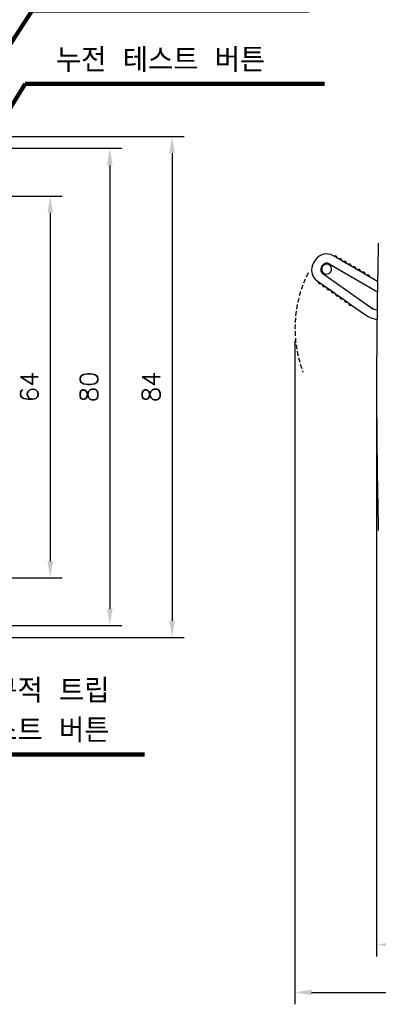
# Model space of a CAD drawing. Extents: x 2148 to 5165, y -907 to 1459.
# Tile 21 of 27: x 4690 to 4750, y 1204 to 1369. Entities that reach past the tile are written whole.
import ezdxf

# ---------------------------------------------------------------- set-up
doc = ezdxf.new("R2010")
doc.units = 0
doc.header["$LTSCALE"] = 3
doc.header["$MEASUREMENT"] = 0
doc.linetypes.add('HIDDEN', pattern=[0.375, 0.25, -0.125])
doc.layers.get('0').update_dxf_attribs({"linetype": 'CONTINUOUS'})
doc.layers.get('Defpoints').update_dxf_attribs({"linetype": 'CONTINUOUS'})
doc.layers.add('Busbar', color=5, linetype='HIDDEN')
doc.layers.add('di', color=3, linetype='CONTINUOUS')
doc.styles.add('KIM', font='ROMANS.shx', dxfattribs={"height": 5, "bigfont": 'GSG1.shx'})
doc.styles.get("Standard").update_dxf_attribs({"font": 'romans.shx', "height": 3, "bigfont": 'ghs.shx'})
doc.dimstyles.get("Standard").update_dxf_attribs({"dimtxt": 0.18, "dimasz": 0.18, "dimexe": 0.18, "dimexo": 0.0625, "dimgap": 0.09, "dimtad": 0, "dimtih": 1, "dimtoh": 1, "dimdec": 4, "dimzin": 0, "dimdsep": 46, "dimtxsty": 'Standard', "dimcen": 0.09, "dimadec": 0, "dimazin": 0, "dimtfac": 1, "dimtdec": 4, "dimtofl": 0, "dimtmove": 0, "dimatfit": 3, "dimfxl": 0, "dimtolj": 1, "dimtzin": 0, "dimarcsym": 0})
doc.dimstyles.new('STANDARD$0', dxfattribs={"dimtxt": 5, "dimasz": 5, "dimexe": 1, "dimexo": 2, "dimgap": 2, "dimtad": 1, "dimdec": 4, "dimzin": 12, "dimdsep": 46, "dimtxsty": 'KIM', "dimcen": -1, "dimdle": 0.1, "dimadec": 0, "dimazin": 0, "dimtfac": 1, "dimtdec": 4, "dimtmove": 0, "dimatfit": 3, "dimfxl": 0, "dimtolj": 1, "dimtzin": 0, "dimarcsym": 0})

# ---------------------------------------------------------------- blocks, each defined once
blk = doc.blocks.new('*D124')
at = {"layer": 'Defpoints', "color": 0}
for p in [(4658.25, 1347.44), (4658.25, 1267.44), (4704.73, 1267.44)]:
    blk.add_point(p, dxfattribs=at)
at = {"layer": 'di'}
for p, q in [((4660.25, 1347.44), (4706.73, 1347.44)), ((4704.73, 1344.64), (4704.73, 1270.24)), ((4660.25, 1267.44), (4706.73, 1267.44))]:
    blk.add_line(p, q, dxfattribs=at)
for points in [[(4704.27, 1344.64), (4705.2, 1344.64), (4704.73, 1347.44)], [(4704.27, 1270.24), (4705.2, 1270.24), (4704.73, 1267.44)]]:
    blk.add_solid(points, dxfattribs=at)
at = {"layer": 'di', "insert": (4701.23, 1307.44), "char_height": 3, "attachment_point": 5, "rotation": 90}
blk.add_mtext('\\A1;80', dxfattribs=at)
blk = doc.blocks.new('*D125')
at = {"layer": 'Defpoints', "color": 0}
for p in [(4666.77, 1339.44), (4666.77, 1275.44), (4694.73, 1275.44)]:
    blk.add_point(p, dxfattribs=at)
at = {"layer": 'di'}
for p, q in [((4668.77, 1339.44), (4696.73, 1339.44)), ((4694.73, 1336.64), (4694.73, 1278.24)), ((4668.77, 1275.44), (4696.73, 1275.44))]:
    blk.add_line(p, q, dxfattribs=at)
for points in [[(4694.27, 1336.64), (4695.2, 1336.64), (4694.73, 1339.44)], [(4694.27, 1278.24), (4695.2, 1278.24), (4694.73, 1275.44)]]:
    blk.add_solid(points, dxfattribs=at)
at = {"layer": 'di', "insert": (4691.23, 1307.44), "char_height": 3, "attachment_point": 5, "rotation": 90}
blk.add_mtext('\\A1;64', dxfattribs=at)
blk = doc.blocks.new('*D130')
at = {"layer": 'Defpoints', "color": 0}
for p in [(4749.5, 1307.44), (4814.7, 1260.94), (4814.7, 1213.92)]:
    blk.add_point(p, dxfattribs=at)
at = {"layer": 'di'}
for p, q in [((4749.5, 1305.44), (4749.5, 1211.92)), ((4814.7, 1258.94), (4814.7, 1211.92)), ((4752.3, 1213.92), (4811.9, 1213.92))]:
    blk.add_line(p, q, dxfattribs=at)
for points in [[(4752.3, 1214.38), (4752.3, 1213.45), (4749.5, 1213.92)], [(4811.9, 1214.38), (4811.9, 1213.45), (4814.7, 1213.92)]]:
    blk.add_solid(points, dxfattribs=at)
at = {"layer": 'di', "insert": (4779.78, 1217.42), "char_height": 3, "attachment_point": 5}
blk.add_mtext('\\A1;65.2', dxfattribs=at)
blk = doc.blocks.new('*D133')
at = {"layer": 'Defpoints', "color": 0}
for p in [(4735.8, 1317.24), (4814.7, 1254.46), (4814.7, 1205.92)]:
    blk.add_point(p, dxfattribs=at)
at = {"layer": 'di'}
for p, q in [((4735.8, 1315.24), (4735.8, 1203.92)), ((4814.7, 1252.46), (4814.7, 1203.92)), ((4738.6, 1205.92), (4811.9, 1205.92))]:
    blk.add_line(p, q, dxfattribs=at)
for points in [[(4738.6, 1206.38), (4738.6, 1205.45), (4735.8, 1205.92)], [(4811.9, 1206.38), (4811.9, 1205.45), (4814.7, 1205.92)]]:
    blk.add_solid(points, dxfattribs=at)
at = {"layer": 'di', "insert": (4775.69, 1209.42), "char_height": 3, "attachment_point": 5}
blk.add_mtext('\\A1;79', dxfattribs=at)
blk = doc.blocks.new('*D151')
at = {"layer": 'Defpoints', "color": 0}
for p in [(4645.83, 1349.44), (4645.75, 1265.44), (4715.18, 1265.44)]:
    blk.add_point(p, dxfattribs=at)
at = {"layer": 'di'}
for p, q in [((4647.83, 1349.44), (4717.18, 1349.44)), ((4715.18, 1346.64), (4715.18, 1268.24)), ((4647.75, 1265.44), (4717.18, 1265.44))]:
    blk.add_line(p, q, dxfattribs=at)
for points in [[(4714.72, 1346.64), (4715.65, 1346.64), (4715.18, 1349.44)], [(4714.72, 1268.24), (4715.65, 1268.24), (4715.18, 1265.44)]]:
    blk.add_solid(points, dxfattribs=at)
at = {"layer": 'di', "insert": (4711.68, 1307.44), "char_height": 3, "attachment_point": 5, "rotation": 90}
blk.add_mtext('\\A1;84', dxfattribs=at)

msp = doc.modelspace()

# ---------------------------------------------------------------- linework, layer by layer
for p, q in [((4742.386, 1329.339), (4742.215, 1329.438)), ((4742.386, 1329.339), (4742.436, 1329.367)), ((4742.885, 1329.048), (4742.386, 1329.339)), ((4742.885, 1329.106), (4742.885, 1329.048)), ((4743.164, 1328.886), (4742.885, 1329.048)), ((4739.257, 1328.725), (4738.939, 1328.231)), ((4740.253, 1327.501), (4740.467, 1327.834)), ((4741.543, 1328.094), (4749.629, 1323.388)), ((4743.164, 1328.886), (4743.214, 1328.915)), ((4743.663, 1328.596), (4743.164, 1328.886)), ((4743.663, 1328.653), (4743.663, 1328.596)), ((4743.942, 1328.433), (4743.663, 1328.596)), ((4743.942, 1328.433), (4743.992, 1328.462)), ((4744.441, 1328.143), (4743.942, 1328.433)), ((4744.441, 1328.201), (4744.441, 1328.143)), ((4744.72, 1327.981), (4744.441, 1328.143)), ((4744.72, 1327.981), (4744.77, 1328.009)), ((4745.219, 1327.69), (4744.72, 1327.981)), ((4745.219, 1327.748), (4745.219, 1327.69)), ((4745.498, 1327.528), (4745.219, 1327.69)), ((4745.498, 1327.528), (4745.548, 1327.557)), ((4745.997, 1327.238), (4745.498, 1327.528)), ((4748.864, 1320.491), (4740.465, 1326.415)), ((4745.997, 1327.295), (4745.997, 1327.238)), ((4746.275, 1327.075), (4745.997, 1327.238)), ((4746.275, 1327.075), (4746.326, 1327.104)), ((4746.775, 1326.785), (4746.275, 1327.075)), ((4746.775, 1326.843), (4746.775, 1326.785)), ((4747.053, 1326.623), (4746.775, 1326.785)), ((4747.053, 1326.623), (4747.103, 1326.651)), ((4747.552, 1326.332), (4747.053, 1326.623)), ((4747.553, 1326.39), (4747.552, 1326.332)), ((4747.831, 1326.17), (4747.552, 1326.332)), ((4747.831, 1326.17), (4747.881, 1326.199)), ((4748.33, 1325.88), (4747.831, 1326.17)), ((4748.33, 1325.937), (4748.33, 1325.88)), ((4749.658, 1325.107), (4748.33, 1325.88)), ((4739.523, 1325.244), (4739.685, 1325.13)), ((4739.679, 1325.073), (4739.685, 1325.13)), ((4739.685, 1325.13), (4740.156, 1324.797)), ((4740.156, 1324.797), (4740.104, 1324.773)), ((4740.156, 1324.797), (4740.42, 1324.611)), ((4740.415, 1324.554), (4740.42, 1324.611)), ((4740.42, 1324.611), (4740.892, 1324.279)), ((4740.892, 1324.279), (4740.839, 1324.254)), ((4740.892, 1324.279), (4741.156, 1324.093)), ((4741.15, 1324.035), (4741.156, 1324.093)), ((4741.156, 1324.093), (4741.627, 1323.76)), ((4741.627, 1323.76), (4741.575, 1323.736)), ((4741.627, 1323.76), (4741.891, 1323.574)), ((4741.886, 1323.516), (4741.891, 1323.574)), ((4741.891, 1323.574), (4742.363, 1323.241)), ((4742.363, 1323.241), (4742.31, 1323.217)), ((4742.363, 1323.241), (4742.626, 1323.055)), ((4742.621, 1322.998), (4742.626, 1323.055)), ((4742.626, 1323.055), (4743.098, 1322.722)), ((4743.098, 1322.722), (4743.046, 1322.698)), ((4743.098, 1322.722), (4743.362, 1322.536)), ((4743.357, 1322.479), (4743.362, 1322.536)), ((4743.362, 1322.536), (4743.834, 1322.204)), ((4743.834, 1322.204), (4743.781, 1322.179)), ((4743.834, 1322.204), (4744.097, 1322.018)), ((4744.092, 1321.96), (4744.097, 1322.018)), ((4744.097, 1322.018), (4744.569, 1321.685)), ((4744.569, 1321.685), (4744.517, 1321.661)), ((4744.569, 1321.685), (4744.833, 1321.499)), ((4744.828, 1321.441), (4744.833, 1321.499)), ((4744.833, 1321.499), (4745.305, 1321.166)), ((4745.305, 1321.166), (4745.252, 1321.142)), ((4745.305, 1321.166), (4747.794, 1319.41)), ((4748.864, 1320.491), (4748.951, 1320.674)), ((4749.585, 1320.282), (4748.864, 1320.491)), ((4748.686, 1318.981), (4749.566, 1318.725))]:
    msp.add_line(p, q)
for centre, radius, start, end in [((5749.702, 1307.442), 1000.2, 178.619947, 181.380053), ((4741.108, 1327.537), 2.2, 59.80354, 147.30354), ((4742.585, 1329.107), 0.3, 359.80354, 119.80354), ((4740.791, 1327.042), 2.2, 147.30354, 234.80354), ((4740.926, 1327.069), 0.8, 147.30354, 234.80354), ((4741.118, 1327.181), 0.825, 163.11483, 228.3151), ((4741.118, 1327.181), 0.825, 131.49225, 163.11483), ((4741.141, 1327.402), 0.8, 59.80354, 147.30354), ((4741.118, 1327.181), 0.825, 66.29198, 131.49225), ((4741.118, 1327.181), 0.825, 248.24479, 46.3623), ((4741.118, 1327.181), 0.825, 46.3623, 66.29198), ((4743.363, 1328.654), 0.3, 359.80354, 119.80354), ((4744.141, 1328.202), 0.3, 359.80354, 119.80354), ((4744.919, 1327.749), 0.3, 359.80354, 119.80354), ((4745.697, 1327.296), 0.3, 359.80354, 119.80354), ((4741.118, 1327.181), 0.825, 228.3151, 248.24479), ((4746.475, 1326.844), 0.3, 359.80354, 119.80354), ((4747.253, 1326.391), 0.3, 359.80354, 119.80354), ((4748.03, 1325.938), 0.3, 359.80354, 119.80354), ((4739.978, 1325.045), 0.3, 174.80354, 294.80354), ((4740.714, 1324.527), 0.3, 174.80354, 294.80354), ((4741.449, 1324.008), 0.3, 174.80354, 294.80354), ((4742.185, 1323.489), 0.3, 174.80354, 294.80354), ((4742.92, 1322.97), 0.3, 174.80354, 294.80354), ((4743.655, 1322.452), 0.3, 174.80354, 294.80354), ((4744.391, 1321.933), 0.3, 174.80354, 294.80354), ((4745.126, 1321.414), 0.3, 174.80354, 294.80354), ((4749.523, 1321.862), 3, 234.80354, 253.80354)]:
    msp.add_arc(centre, radius, start, end)
at = {"layer": 'Busbar'}
msp.add_arc((4756.602, 1317.242), 20.802, 153.44169, 200.64527, dxfattribs=at)

# ---------------------------------------------------------------- texts
at = {"layer": 'di', "char_height": 4, "attachment_point": 7}
for s, insert in [('누전 테스트 버튼', (4695.701, 1360.255)), ('기구적 트립 \\P테스트 버튼', (4680.771, 1247.821))]:
    msp.add_mtext(s, dxfattribs=dict(at, insert=insert))

# ---------------------------------------------------------------- dimensions: what is measured, and where the dimension line sits
at = {"layer": 'di'}
for base, p1, p2, angle, picture, middle in [((4715.182, 1265.442), (4645.826, 1349.442), (4645.748, 1265.442), 270, '*D151', (4715.182, 1307.442)), ((4704.734, 1267.442), (4658.248, 1347.442), (4658.248, 1267.442), 270, '*D124', (4704.734, 1307.442)), ((4694.734, 1275.442), (4666.771, 1339.442), (4666.771, 1275.442), 270, '*D125', (4694.734, 1307.442)), ((4814.702, 1213.915), (4749.502, 1307.442), (4814.702, 1260.942), 180, '*D130', (4779.781, 1213.915))]:
    dim = msp.add_linear_dim(base=base, p1=p1, p2=p2, angle=angle, dimstyle='STANDARD$0', override={"dimtxt": 3, "dimasz": 2.8, "dimexe": 2, "dimdec": 2, "dimzin": 8, "dimtxsty": 'Standard', "dimcen": 0, "dimclrd": 256, "dimclre": 256, "dimclrt": 256, "dimadec": 2, "dimazin": 2, "dimtfac": 0.6, "dimtdec": 2, "dimtmove": 0, "dimtzin": 8, "dimlwd": 65535, "dimlwe": 65535, "dimarcsym": 1}, dxfattribs=at)
    dim.commit()
    dim.dimension.update_dxf_attribs({"geometry": picture, "text_midpoint": middle, "dimtype": 160})
dim = msp.add_linear_dim(base=(4814.702, 1205.915), p1=(4735.8, 1317.242), p2=(4814.702, 1254.463), angle=180, text='79', dimstyle='STANDARD$0', override={"dimtxt": 3, "dimasz": 2.8, "dimexe": 2, "dimdec": 2, "dimzin": 8, "dimtxsty": 'Standard', "dimcen": 0, "dimclrd": 256, "dimclre": 256, "dimclrt": 256, "dimadec": 2, "dimazin": 2, "dimtfac": 0.6, "dimtdec": 2, "dimtmove": 0, "dimtzin": 8, "dimlwd": 65535, "dimlwe": 65535, "dimarcsym": 1}, dxfattribs=at)
dim.commit()
dim.dimension.update_dxf_attribs({"geometry": '*D133', "text_midpoint": (4775.688, 1205.915), "dimtype": 160})

# ---------------------------------------------------------------- leaders
at = {"layer": 'di', "annotation_type": 0, "has_hookline": 1, "hookline_direction": 0}
for points, text_width in [([(4652.471, 1310.542), (4691.715, 1370.53), (4694.915, 1370.53)], 41.244), ([(4661.071, 1310.542), (4690.501, 1358.255), (4693.701, 1358.255)], 45.067), ([(4654.971, 1295.242), (4675.571, 1245.821), (4678.771, 1245.821)], 29.778)]:
    msp.add_leader(points, dimstyle='Standard', override={"dimtxt": 4, "dimasz": 3.2, "dimexe": 2, "dimexo": 2, "dimgap": 2, "dimtad": 1, "dimtih": 0, "dimtoh": 0, "dimdec": 2, "dimzin": 8, "dimcen": 0, "dimclrd": 256, "dimclre": 256, "dimclrt": 256, "dimadec": 2, "dimazin": 2, "dimtfac": 0.6, "dimtdec": 2, "dimtofl": 1, "dimtzin": 8, "dimlwd": 65535, "dimlwe": 65535, "dimarcsym": 1}, dxfattribs=dict(at, text_width=text_width))

doc.saveas('drawing.dxf')
